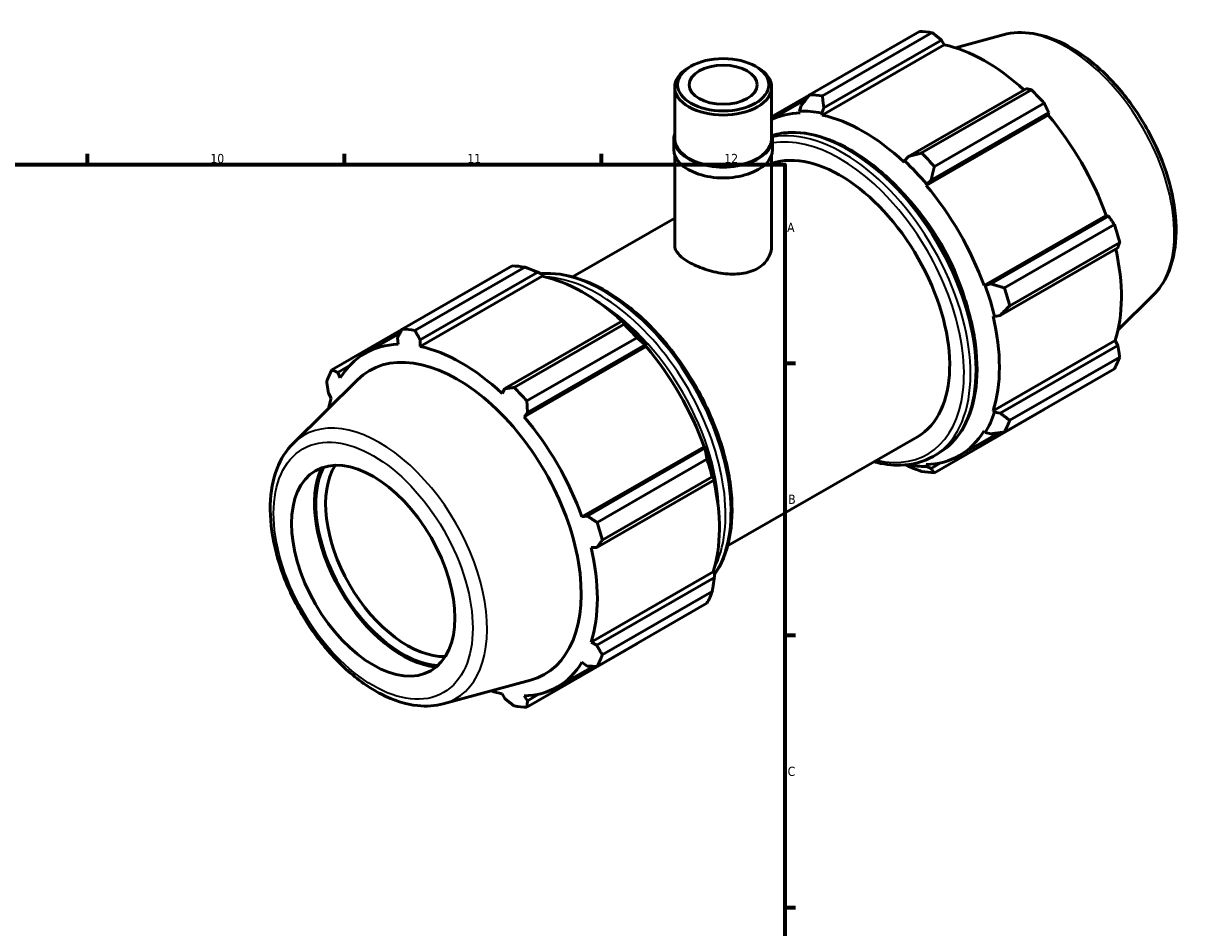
# Model space of a CAD drawing. Header units: millimetres. Extents: x 0 to 931, y 0 to 829.
# Tile 6 of 6: x 613 to 930, y 366 to 613. Entities that reach past the tile are written whole.
import ezdxf

# ---------------------------------------------------------------- set-up
doc = ezdxf.new("R2010")
doc.units = ezdxf.units.MM
for name, color, linetype, lineweight in [('Border (ISO)', 7, 'Continuous', 70), ('Visible (ISO)', 7, 'Continuous', 50), ('Visible Narrow (ISO)', 7, 'Continuous', 35)]:
    doc.layers.add(name, color=color, linetype=linetype, lineweight=lineweight)
doc.styles.add('Note Text (ISO)', font='tahoma.ttf')

# ---------------------------------------------------------------- blocks, each defined once
blk = doc.blocks.new('Borders Default Border')
at = {"layer": 'Border (ISO)'}
for p, q in [((630.75, 574), (630.75, 576.9)), ((700.83, 574), (700.83, 576.9)), ((770.92, 574), (770.92, 576.9)), ((821, 519.75), (823.9, 519.75)), ((821, 445.5), (823.9, 445.5)), ((821, 371.25), (823.9, 371.25))]:
    blk.add_line(p, q, dxfattribs=at)
at = {"layer": 'Border (ISO)', "flags": 128}
blk.add_lwpolyline([(20, 20), (20, 574), (821, 574), (821, 20), (20, 20)], dxfattribs=at)
at = {"layer": 'Border (ISO)', "color": 232, "true_color": 0xca0064, "char_height": 2.5, "attachment_point": 7, "style": 'Note Text (ISO)'}
for s, insert in [('10', (664.29, 574.35)), ('11', (734.37, 574.4)), ('12', (804.46, 574.4)), ('A', (821.59, 555.62)), ('B', (821.89, 481.38)), ('C', (821.73, 407.08))]:
    blk.add_mtext(s, dxfattribs=dict(at, insert=insert))

msp = doc.modelspace()

# ---------------------------------------------------------------- linework, layer by layer
at = {"layer": 'Visible (ISO)'}
for p, q in [((827.715, 593.064), (857.693, 610.327)), ((861.181, 609.989), (831.203, 592.726)), ((880.51, 609.398), (867.474, 605.862)), ((831.161, 587.496), (864.444, 606.663)), ((831.599, 589.486), (863.695, 607.968)), ((863.695, 607.968), (864.444, 606.663)), ((795.328, 600.812), (794.765, 600.485)), ((812.971, 600.812), (813.534, 600.485)), ((790.929, 581.055), (790.929, 595.123)), ((817.37, 581.055), (817.37, 595.123)), ((827.595, 592.91), (817.37, 587.022)), ((886.761, 594.685), (854.666, 576.203)), ((858.258, 577.146), (888.236, 594.409)), ((817.37, 586.352), (826.664, 591.704)), ((825.423, 590.085), (824.993, 588.593)), ((831.041, 588.006), (831.599, 589.486)), ((891.724, 590.73), (861.746, 573.467)), ((824.993, 588.593), (825.177, 588.077)), ((831.161, 587.496), (831.041, 588.006)), ((859.49, 568.317), (892.773, 587.484)), ((860.842, 569.688), (892.937, 588.17)), ((892.937, 588.17), (892.773, 587.484)), ((790.665, 578.112), (790.665, 581.055)), ((817.635, 578.112), (817.635, 581.055)), ((790.929, 551.894), (790.929, 576.582)), ((817.37, 551.894), (817.37, 576.582)), ((853.626, 575), (853.506, 574.629)), ((854.666, 576.203), (853.626, 575)), ((859.49, 568.317), (859.674, 568.621)), ((859.674, 568.621), (860.842, 569.688)), ((763.056, 543.339), (790.929, 559.39)), ((875.29, 540.95), (908.574, 560.117)), ((909.248, 559.92), (877.152, 541.438)), ((880.877, 540.331), (910.855, 557.594)), ((908.574, 560.117), (909.248, 559.92)), ((879.711, 532.823), (911.806, 551.306)), ((912.3, 552.729), (882.322, 535.466)), ((716.575, 529.063), (746.553, 546.326)), ((750.041, 545.988), (720.063, 528.725)), ((754.793, 543.519), (721.509, 524.353)), ((721.539, 526.106), (753.634, 544.588)), ((753.634, 544.588), (754.673, 544.029)), ((754.673, 544.029), (754.793, 543.519)), ((875.645, 540.959), (875.29, 540.95)), ((877.152, 541.438), (875.645, 540.959)), ((921.438, 538.325), (911.837, 528.825)), ((877.769, 532.605), (878.15, 532.524)), ((878.15, 532.524), (879.711, 532.823)), ((776.7, 531.305), (744.605, 512.823)), ((747.119, 513.145), (777.097, 530.408)), ((777.259, 531.023), (776.7, 531.305)), ((716.512, 528.942), (697.444, 517.961)), ((706.461, 522.483), (716.021, 527.989)), ((715.362, 526.705), (715.526, 524.933)), ((721.509, 524.353), (721.539, 526.106)), ((780.584, 526.729), (750.606, 509.466)), ((877.769, 506.769), (911.052, 525.936)), ((911.052, 525.936), (911.806, 524.637)), ((783.122, 524.34), (749.838, 505.173)), ((750.781, 506.308), (782.877, 524.791)), ((782.877, 524.791), (783.307, 524.644)), ((783.307, 524.644), (783.122, 524.34)), ((911.806, 524.637), (879.711, 506.154)), ((882.322, 504.185), (912.3, 521.448)), ((699.052, 517.24), (702.176, 519.039)), ((699.725, 515.763), (699.052, 517.24)), ((910.855, 518.248), (880.877, 500.984)), ((686.861, 497.883), (704.392, 515.23)), ((696.493, 511.572), (697.247, 510.272)), ((744.605, 512.823), (743.855, 511.485)), ((861.746, 489.882), (891.724, 507.145)), ((749.838, 505.173), (750.781, 506.308)), ((878.15, 506.411), (877.769, 506.769)), ((879.711, 506.154), (878.15, 506.411)), ((868.555, 494.558), (879.355, 500.778)), ((875.29, 501.278), (875.645, 500.861)), ((875.645, 500.861), (877.152, 500.486)), ((805.349, 469.896), (857.116, 499.707)), ((798.923, 496.973), (765.639, 477.806)), ((799.187, 496.54), (767.092, 478.058)), ((798.923, 496.973), (799.277, 496.982)), ((799.277, 496.982), (799.187, 496.54)), ((861.39, 494.344), (862.79, 495.15)), ((769.738, 476.33), (799.716, 493.593)), ((853.913, 492.025), (854.666, 491.62)), ((859.674, 491.593), (859.49, 492.109)), ((860.842, 491.021), (859.674, 491.593)), ((863.634, 492.629), (860.842, 491.021)), ((769.65, 469.443), (801.745, 487.926)), ((801.16, 488.728), (771.182, 471.465)), ((801.745, 487.926), (801.782, 488.547)), ((767.092, 478.058), (765.639, 477.806)), ((768.117, 469.461), (769.65, 469.443)), ((801.401, 462.792), (768.117, 443.625)), ((801.401, 462.792), (801.782, 462.434)), ((801.745, 461.257), (769.65, 442.775)), ((801.782, 462.434), (801.745, 461.257)), ((771.182, 440.184), (801.16, 457.447)), ((799.716, 454.246), (769.738, 436.983)), ((769.65, 442.775), (768.117, 443.625)), ((750.606, 425.881), (780.584, 443.144)), ((765.639, 438.134), (767.092, 437.107)), ((758.904, 431.414), (768.659, 437.032)), ((727.789, 426.81), (751.592, 433.266)), ((743.855, 429.545), (744.605, 428.24)), ((750.781, 427.641), (749.838, 428.965)), ((753.983, 429.485), (750.781, 427.641))]:
    msp.add_line(p, q, dxfattribs=at)
for centre, major_axis, ratio, start_param, end_param in [((874.708, 558.736), (-28.195, 48.962), 0.5780931, 5.8451561, 5.9396837), ((875.617, 559.26), (26.222, -45.535), 0.5780931, 2.0696433, 2.6635608), ((804.15, 595.123), (-13.22, 0), 0.5758617, 5.5016397, 10.2063236), ((844.73, 541.473), (-28.195, 48.962), 0.5780931, 5.8451561, 5.9396837), ((874.708, 558.736), (28.195, -48.962), 0.5780931, 1.9181653, 2.0126929), ((842.333, 540.093), (-26.222, 45.535), 0.5780931, 5.9796864, 6.236451), ((842.333, 540.093), (-26.504, 46.024), 0.5780931, 5.8051535, 5.9796864), ((842.333, 540.093), (-26.222, 45.535), 0.5780931, 5.1942882, 5.8051535), ((875.617, 559.26), (26.222, -45.535), 0.5780931, 1.2672974, 1.8781627), ((804.15, 581.055), (-13.485, 0), 0.5758617, 6.0848308, 9.6231325), ((804.15, 581.055), (-13.22, 0), 0.5758617, 0, 3.1415927), ((804.15, 578.112), (-13.485, 0), 0.5758617, 0, 3.1415927), ((835.969, 536.428), (-21.146, 36.721), 0.5780931, 3.1415927, 6.169393), ((844.73, 541.473), (-28.195, 48.962), 0.5780931, 5.059758, 5.1542856), ((842.333, 540.093), (26.504, -46.024), 0.5780931, 1.8781627, 2.0526956), ((842.333, 540.093), (-26.222, 45.535), 0.5780931, 4.4088901, 5.0197553), ((842.333, 540.093), (21.146, -36.721), 0.5780931, 1.1832317, 1.9583609), ((874.708, 558.736), (28.195, -48.962), 0.5780931, 1.1327672, 1.2272947), ((875.617, 559.26), (26.222, -45.535), 0.5780931, 0.4818993, 1.0759774), ((763.569, 494.735), (-28.195, 48.962), 0.5780931, 5.8451561, 5.9396837), ((765.966, 496.116), (26.222, -45.535), 0.5780931, 2.0696433, 2.6635608), ((842.333, 540.093), (26.504, -46.024), 0.5780931, 1.0927645, 1.2672974), ((844.73, 541.473), (-28.195, 48.962), 0.5780931, 4.2743598, 4.3688874), ((842.333, 540.093), (-26.222, 45.535), 0.5780931, 3.6234919, 4.2343571), ((763.569, 494.735), (28.195, -48.962), 0.5780931, 1.9181653, 2.0126929), ((765.966, 496.116), (-26.504, 46.024), 0.5780931, 5.0197553, 5.1942882), ((733.591, 477.472), (-28.195, 48.962), 0.5780931, 5.8451561, 5.9396837), ((732.682, 476.949), (-26.222, 45.535), 0.5780931, 5.9796864, 6.5905516), ((731.6, 476.326), (-23.872, 41.455), 0.5780931, 2.9904271, 6.4343509), ((732.682, 476.949), (-26.222, 45.535), 0.5780931, 5.1942882, 5.8051535), ((765.966, 496.116), (26.222, -45.535), 0.5780931, 1.2672974, 1.8781627), ((874.708, 558.736), (28.195, -48.962), 0.5780931, 0.347369, 0.4418966), ((733.591, 477.472), (-28.195, 48.962), 0.5780931, 0.347369, 0.4418966), ((732.682, 476.949), (26.222, -45.535), 0.5780931, 3.6234919, 3.7040986), ((733.591, 477.472), (28.195, -48.962), 0.5780931, 1.9181653, 2.0126929), ((732.682, 476.949), (-26.222, 45.535), 0.5780931, 4.4088901, 5.0197553), ((842.333, 540.093), (26.504, -46.024), 0.5780931, 0.3073663, 0.4818993), ((844.73, 541.473), (28.195, -48.962), 0.5780931, 0.347369, 0.4418966), ((842.333, 540.093), (26.222, -45.535), 0.5780931, 5.9796864, 6.5905516), ((765.966, 496.116), (-26.504, 46.024), 0.5780931, 4.2343571, 4.4088901), ((716.645, 467.714), (16.913, -29.37), 0.5780931, 3.5308973, 5.8938806), ((716.645, 467.714), (-16.663, 28.935), 0.5780931, 0.3612448, 2.7803478), ((717.982, 468.483), (15.72, -27.297), 0.5780931, 3.4404159, 5.984362), ((763.569, 494.735), (28.195, -48.962), 0.5780931, 1.1327672, 1.2272947), ((842.333, 540.093), (26.504, -46.024), 0.5780931, 5.8222165, 5.9796864), ((844.73, 541.473), (28.195, -48.962), 0.5780931, 5.8451561, 5.9396837), ((765.966, 496.116), (26.222, -45.535), 0.5780931, 0.4818993, 1.0759774), ((733.591, 477.472), (28.195, -48.962), 0.5780931, 1.1327672, 1.2272947), ((732.682, 476.949), (-26.222, 45.535), 0.5780931, 3.6234919, 4.2343571), ((763.569, 494.735), (28.195, -48.962), 0.5780931, 0.347369, 0.4418966), ((732.682, 476.949), (26.222, -45.535), 0.5780931, 5.9796864, 6.5905516), ((733.591, 477.472), (28.195, -48.962), 0.5780931, 0.347369, 0.4418966), ((732.682, 476.949), (26.222, -45.535), 0.5780931, 5.7206793, 5.8051535), ((733.591, 477.472), (28.195, -48.962), 0.5780931, 5.8451561, 5.9396837)]:
    msp.add_ellipse(centre, major_axis=major_axis, ratio=ratio, start_param=start_param, end_param=end_param, dxfattribs=at)
for centre, major_axis, ratio in [((804.15, 595.771), (12.427, 0), 0.5758617), ((804.15, 595.771), (9.254, 0), 0.5758617), ((708.69, 463.133), (15.72, -27.297), 0.5780931)]:
    msp.add_ellipse(centre, major_axis=major_axis, ratio=ratio, dxfattribs=at)
for points, weights in [([(863.695, 607.968), (862.468, 608.961), (861.181, 609.989)], [1.00278128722, 1.0017986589, 1]), ([(827.715, 593.064), (826.53, 591.535), (825.423, 590.085)], [1.01470783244, 1.01051030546, 1.00550864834]), ([(831.599, 589.486), (831.389, 591.064), (831.203, 592.726)], [1.00550864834, 1.01051030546, 1.01470783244]), ([(888.236, 594.409), (887.489, 594.553), (886.761, 594.685)], [1, 1.0017986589, 1.00278128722]), ([(892.937, 588.17), (892.348, 589.427), (891.724, 590.73)], [1.00278128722, 1.0017986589, 1]), ([(858.258, 577.146), (856.41, 576.656), (854.666, 576.203)], [1.01470783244, 1.01051030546, 1.00550864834]), ([(860.842, 569.688), (861.269, 571.53), (861.746, 573.467)], [1.00550864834, 1.01051030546, 1.01470783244]), ([(910.855, 557.594), (910.04, 558.784), (909.248, 559.92)], [1, 1.0017986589, 1.00278128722]), ([(911.806, 551.306), (912.053, 552.006), (912.3, 552.729)], [1.00278128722, 1.0017986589, 1]), ([(750.041, 545.988), (751.89, 545.283), (753.634, 544.588)], [1.01470783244, 1.01051030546, 1.00550864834]), ([(880.877, 540.331), (878.961, 540.887), (877.152, 541.438)], [1.01470783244, 1.01051030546, 1.00550864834]), ([(879.711, 532.823), (880.974, 534.109), (882.322, 535.466)], [1.00550864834, 1.01051030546, 1.01470783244]), ([(776.7, 531.305), (776.91, 530.875), (777.097, 530.408)], [1.00550864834, 1.01051030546, 1.01470783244]), ([(715.362, 526.705), (715.951, 527.857), (716.575, 529.063)], [1.00278128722, 1.0017986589, 1]), ([(720.063, 528.725), (720.811, 527.386), (721.539, 526.106)], [1, 1.0017986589, 1.00278128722]), ([(780.584, 526.729), (781.769, 525.749), (782.877, 524.791)], [1.01470783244, 1.01051030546, 1.00550864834]), ([(912.3, 521.448), (912.053, 523.078), (911.806, 524.637)], [1, 1.0017986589, 1.00278128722]), ([(697.444, 517.961), (698.259, 517.59), (699.052, 517.24)], [1, 1.0017986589, 1.00278128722]), ([(696.493, 511.572), (696.246, 513.131), (695.999, 514.76)], [1.00278128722, 1.0017986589, 1]), ([(744.605, 512.823), (745.831, 512.978), (747.119, 513.145)], [1.00278128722, 1.0017986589, 1]), ([(750.606, 509.466), (750.691, 507.852), (750.781, 506.308)], [1, 1.0017986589, 1.00278128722]), ([(891.724, 507.145), (891.755, 507.206), (891.787, 507.267)], [1, 1.00009061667, 1.00017916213]), ([(882.322, 504.185), (880.974, 505.181), (879.711, 506.154)], [1.01470783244, 1.01051030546, 1.00550864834]), ([(877.152, 500.486), (878.961, 500.721), (880.877, 500.984)], [1.00550864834, 1.01051030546, 1.01470783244]), ([(799.187, 496.54), (799.461, 495.106), (799.716, 493.593)], [1.00550864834, 1.01051030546, 1.01470783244]), ([(854.666, 491.62), (856.41, 490.925), (858.258, 490.22)], [1.00550864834, 1.01051030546, 1.01470783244]), ([(801.16, 488.728), (801.474, 488.328), (801.745, 487.926)], [1.01470783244, 1.01051030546, 1.00550864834]), ([(861.746, 489.882), (861.269, 490.454), (860.842, 491.021)], [1.01470783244, 1.01051030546, 1.00550864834]), ([(767.092, 478.058), (768.383, 477.209), (769.738, 476.33)], [1.00278128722, 1.0017986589, 1]), ([(771.182, 471.465), (770.395, 470.431), (769.65, 469.443)], [1, 1.0017986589, 1.00278128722]), ([(801.745, 461.257), (801.474, 459.4), (801.16, 457.447)], [1.00550864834, 1.01051030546, 1.01470783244]), ([(769.65, 442.775), (770.395, 441.503), (771.182, 440.184)], [1.00278128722, 1.0017986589, 1]), ([(780.704, 443.298), (780.644, 443.221), (780.584, 443.144)], [1.01428043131, 1.01449516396, 1.01470783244]), ([(769.738, 436.983), (768.383, 437.043), (767.092, 437.107)], [1, 1.0017986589, 1.00278128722]), ([(747.119, 426.219), (745.831, 427.247), (744.605, 428.24)], [1, 1.0017986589, 1.00278128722]), ([(750.781, 427.641), (750.691, 426.776), (750.606, 425.881)], [1.00278128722, 1.0017986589, 1])]:
    msp.add_rational_spline(points, weights, degree=2, dxfattribs=at)
for points, knots in [([(880.51, 609.398), (883.084, 610.096), (885.859, 610.187), (891.803, 609.239), (894.991, 608.083), (901.409, 604.594), (904.637, 602.207), (910.716, 596.497), (913.566, 593.177), (918.618, 585.952), (920.822, 582.052), (924.384, 574.037), (925.741, 569.924), (927.464, 561.852), (927.825, 557.895), (927.444, 550.518), (926.704, 547.092), (924.384, 541.902), (923.066, 539.936), (921.438, 538.325)], [5.6508865, 5.6508865, 5.6508865, 5.6508865, 5.9375323, 5.9375323, 6.2552526, 6.2552526, 6.5877037, 6.5877037, 6.9195397, 6.9195397, 7.2496192, 7.2496192, 7.5797848, 7.5797848, 7.9117999, 7.9117999, 8.2439261, 8.2439261, 8.4901479, 8.4901479, 8.4901479, 8.4901479]), ([(817.541, 581.97), (819.153, 582.444), (820.858, 582.702), (825.973, 582.827), (829.545, 582.137), (836.911, 579.306), (840.709, 577.125), (848.09, 571.503), (851.672, 568.06), (858.254, 560.274), (861.254, 555.934), (866.381, 546.793), (868.507, 541.994), (871.674, 532.403), (872.714, 527.614), (873.587, 518.515), (873.42, 514.205), (871.858, 506.516), (870.466, 503.13), (866.937, 498.202), (865.008, 496.428), (862.79, 495.15)], [5.6380589, 5.6380589, 5.6380589, 5.6380589, 5.804372, 5.804372, 6.1190089, 6.1190089, 6.4424578, 6.4424578, 6.7666833, 6.7666833, 7.0901839, 7.0901839, 7.4134007, 7.4134007, 7.7369762, 7.7369762, 8.0612676, 8.0612676, 8.384226, 8.384226, 8.6413135, 8.6413135, 8.6413135, 8.6413135]), ([(813.498, 545.635), (812.907, 545.295), (812.24, 544.998), (810.79, 544.527), (810.008, 544.352), (807.565, 544.021), (805.801, 544.065), (802.499, 544.497), (800.735, 544.914), (797.477, 546.009), (795.983, 546.684), (793.619, 548.045), (792.601, 548.816), (791.257, 550.371), (790.929, 551.159), (790.929, 551.894)], [0, 0, 0, 0, 0.2508619, 0.2508619, 0.5017239, 0.5017239, 1.0034477, 1.0034477, 1.5049955, 1.5049955, 2.0065432, 2.0065432, 2.508091, 2.508091, 3.0096387, 3.0096387, 3.0096387, 3.0096387]), ([(817.37, 551.894), (817.37, 550.727), (817.042, 549.479), (816.034, 547.822), (815.615, 547.305), (814.642, 546.382), (814.089, 545.976), (813.498, 545.635)], [7.0227252, 7.0227252, 7.0227252, 7.0227252, 7.5244491, 7.5244491, 7.775311, 7.775311, 8.026173, 8.026173, 8.026173, 8.026173]), ([(754.386, 544.183), (754.854, 544.226), (755.327, 544.254), (759.151, 544.347), (762.724, 543.657), (770.089, 540.826), (773.887, 538.645), (781.269, 533.023), (784.85, 529.58), (791.432, 521.794), (794.433, 517.454), (799.559, 508.313), (801.685, 503.514), (804.853, 493.923), (805.892, 489.135), (806.766, 480.035), (806.598, 475.725), (805.048, 468.095), (803.687, 464.753), (801.77, 462.033)], [5.75945, 5.75945, 5.75945, 5.75945, 5.804372, 5.804372, 6.1190089, 6.1190089, 6.4424578, 6.4424578, 6.7666833, 6.7666833, 7.0901839, 7.0901839, 7.4134007, 7.4134007, 7.7369762, 7.7369762, 8.0612676, 8.0612676, 8.3792788, 8.3792788, 8.3792788, 8.3792788]), ([(686.861, 497.883), (684.966, 496.007), (683.494, 493.653), (681.33, 488.036), (680.73, 484.698), (680.526, 477.396), (680.971, 473.406), (682.858, 465.283), (684.299, 461.151), (688.012, 453.155), (690.279, 449.291), (695.423, 442.187), (698.3, 438.949), (704.417, 433.407), (707.658, 431.109), (714.229, 427.735), (717.564, 426.657), (723.217, 426.058), (725.579, 426.211), (727.789, 426.81)], [0.9346301, 0.9346301, 0.9346301, 0.9346301, 1.2212759, 1.2212759, 1.5389962, 1.5389962, 1.8714473, 1.8714473, 2.2032833, 2.2032833, 2.5333628, 2.5333628, 2.8635284, 2.8635284, 3.1955435, 3.1955435, 3.5276697, 3.5276697, 3.7738915, 3.7738915, 3.7738915, 3.7738915]), ([(861.39, 494.344), (858.762, 492.831), (855.734, 492.022), (850.168, 491.887), (847.732, 492.202), (845.243, 492.869)], [2.3581282, 2.3581282, 2.3581282, 2.3581282, 2.66277938, 2.66277938, 2.88151929, 2.88151929, 2.88151929, 2.88151929])]:
    msp.add_open_spline(points, degree=3, knots=knots, dxfattribs=at)
at = {"layer": 'Visible Narrow (ISO)'}
for centre, major_axis, start_param, end_param in [((897.845, 572.06), (-20.7, 35.946), 3.2927583, 6.1320197), ((838.26, 537.747), (-24.53, 42.597), 3.1415927, 6.1382046), ((836.86, 536.941), (24.53, -42.597), 0, 2.9449753), ((835.969, 536.428), (-23.901, 41.505), 2.6567491, 6.0718), ((771.439, 499.267), (-24.53, 42.597), 3.4189638, 6.0082716), ((770.039, 498.461), (24.53, -42.597), 0.3561246, 2.785468), ((769.148, 497.948), (23.901, -41.505), 0.7772452, 2.3643474), ((710.455, 464.149), (-20.7, 35.946), 2.9904271, 6.4343509)]:
    msp.add_ellipse(centre, major_axis=major_axis, ratio=0.5780931, start_param=start_param, end_param=end_param, dxfattribs=at)
msp.add_ellipse((708.69, 463.133), major_axis=(19.162, -33.276), ratio=0.5780931, dxfattribs=at)

# ---------------------------------------------------------------- block references
msp.add_blockref('Borders Default Border', (0, 0))

doc.saveas('drawing.dxf')
